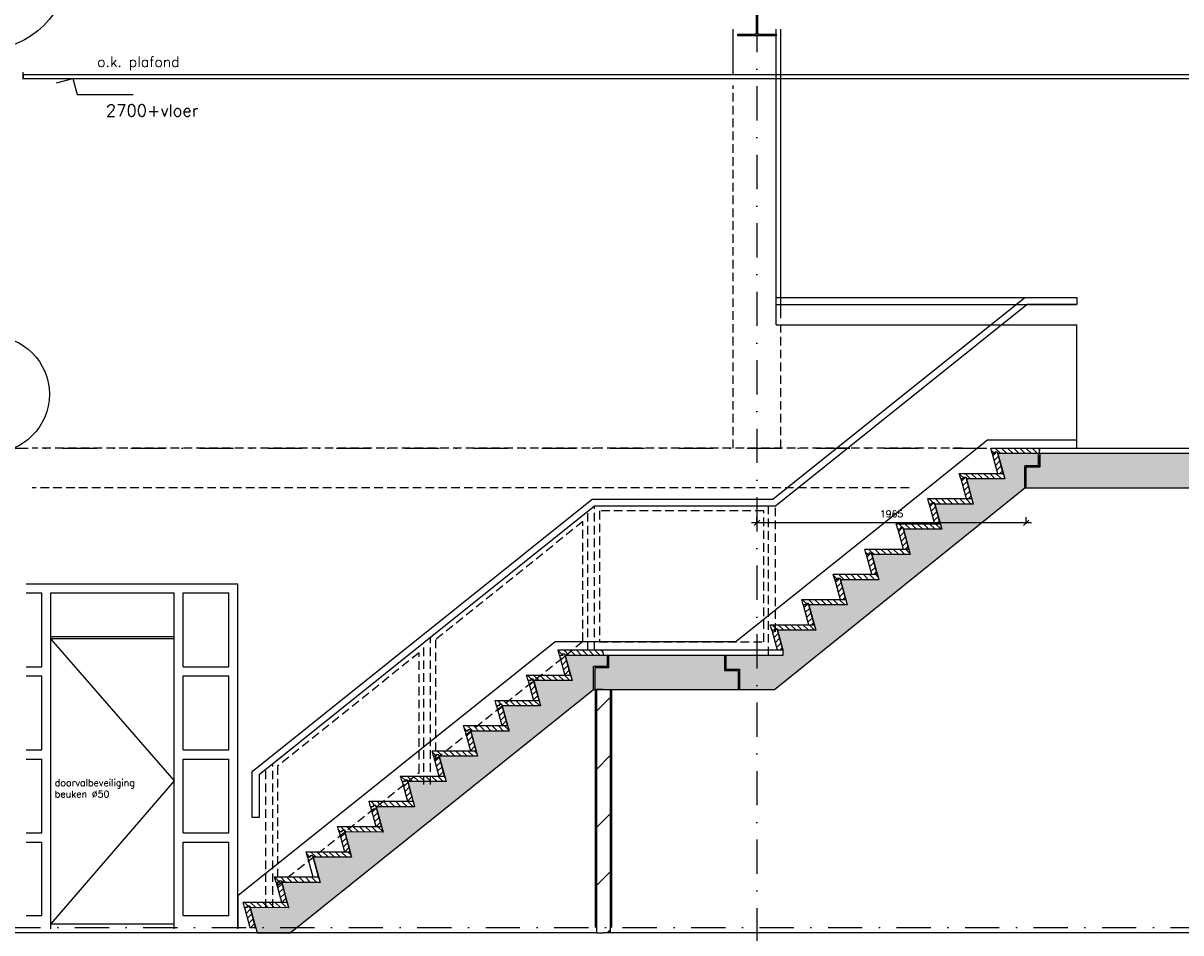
# Model space of a CAD drawing. Extents: x 0 to 317513, y 0 to 193913.
# Tile 77 of 105: x 209463 to 217918, y 157459 to 164103. Entities that reach past the tile are written whole.
import ezdxf

# ---------------------------------------------------------------- set-up
doc = ezdxf.new("R2010")
doc.units = 0
doc.header["$LTSCALE"] = 20
doc.header["$MEASUREMENT"] = 0
doc.header["$PDSIZE"] = -1
for name, pattern in [('DASHDOT', [25, 12.5, -6.25, 0, -6.25]), ('DD1', [2.66667, 1.66667, -0.5, 0, -0.5]), ('HIDDEN2', [4.6875, 3.125, -1.5625])]:
    doc.linetypes.add(name, pattern=pattern)
doc.layers.get('0').update_dxf_attribs({"linetype": 'CONTINUOUS'})
doc.layers.get('DEFPOINTS').update_dxf_attribs({"linetype": 'CONTINUOUS'})
for name, color, linetype in [('_DETAILNUMMERS', 4, 'CONTINUOUS'), ('A--01A1_ACEER', 1, 'CONTINUOUS'), ('A--A22--_F123-', 9, 'CONTINUOUS'), ('A--A23--_F--3-', 9, 'CONTINUOUS'), ('A--L21--_F-23-', 4, 'CONTINUOUS'), ('A--L22--', 3, 'CONTINUOUS'), ('A--L22--_F--3-', 7, 'CONTINUOUS'), ('A--L22D3_BINNENWAND', 3, 'CONTINUOUS'), ('A--L22D4_BINNENWAND', 4, 'CONTINUOUS'), ('A--L23--', 7, 'CONTINUOUS'), ('A--L23--_F--3-', 7, 'CONTINUOUS'), ('A--L24A1_TRAPPEN', 1, 'CONTINUOUS'), ('A--L24A2_TRAPPEN', 2, 'CONTINUOUS'), ('A--L24D1_TRAPPEN1', 1, 'HIDDEN2'), ('A--L28--', 7, 'CONTINUOUS'), ('A--L28--_F--3-', 1, 'CONTINUOUS'), ('A--L28D1_KONSTRUKTIES', 1, 'CONTINUOUS'), ('A--L28DC1_KONSTRUKTIES', 1, 'HIDDEN2'), ('A--L31--', 2, 'CONTINUOUS'), ('A--L31--_F123--A1-BINNENKOZ', 1, 'CONTINUOUS'), ('A--L35-D2-_PLAFONDS', 2, 'CONTINUOUS'), ('A--L35-D4-_PLAFONDS', 4, 'CONTINUOUS'), ('A--M$1A-_F123-', 1, 'CONTINUOUS'), ('A--M01A1_MAATVOERING', 1, 'CONTINUOUS'), ('A--M01B1_HOOGTE_MAATV', 1, 'CONTINUOUS'), ('A--T01A-25_TEKST', 2, 'CONTINUOUS'), ('A--T01B2_HOOGTE_MAATV', 2, 'CONTINUOUS'), ('A--T01B3_HOOGTE_MAATV', 3, 'CONTINUOUS'), ('STRAMIEN', 8, 'DD1'), ('X--LR---_CP', 7, 'CONTINUOUS')]:
    doc.layers.add(name, color=color, linetype=linetype)
doc.styles.add('ALFA-0_25', font='ROMANS')
doc.styles.add('HIEMSTRA', font='romans.shx')
doc.styles.add('HOOGTEXT', font='ROMANS.shx', dxfattribs={"height": 2.5})
doc.dimstyles.new('STANDARD$0', dxfattribs={"dimscale": 50, "dimtxt": 2.5, "dimasz": 2, "dimexe": 2, "dimexo": 0, "dimgap": 2, "dimtad": 1, "dimdec": 0, "dimzin": 0, "dimdsep": 46, "dimtxsty": 'ALFA-0_25', "dimblk1": 'OBLIQUE', "dimblk2": 'OBLIQUE', "dimsah": 1, "dimcen": -3, "dimdle": 2, "dimclrd": 1, "dimclre": 1, "dimclrt": 2, "dimadec": 0, "dimazin": 0, "dimtfac": 0.666667, "dimtofl": 0, "dimtmove": 2, "dimatfit": 3, "dimldrblk": 'OBLIQUE', "dimfxl": 0, "dimtvp": 0.833333, "dimtolj": 1, "dimtzin": 0, "dimarcsym": 0})
pattern_1 = [(135, (177449.82, 73040.975), (22.45064, 22.45064), [])]
pattern_2 = [(45, (177449.82, 73040.975), (22.45064, -22.45064), [])]

# ---------------------------------------------------------------- blocks, each defined once
blk = doc.blocks.new('*U819')
at = {"layer": 'A--L23--_F--3-', "color": 2, "linetype": 'Continuous'}
blk.add_lwpolyline([(0, 0), (0, -20), (-4409.2, -20), (-4409.2, 0)], dxfattribs=at)
blk = doc.blocks.new('*U783')
at = {"layer": 'A--L23--_F--3-', "color": 2, "linetype": 'Continuous'}
blk.add_lwpolyline([(0, 0), (0, 20), (18228.8, 20), (18228.8, 0)], dxfattribs=at)
blk = doc.blocks.new('_OBLIQUE')
at = {"color": 0, "linetype": 'ByBlock'}
blk.add_line((-0.5, -0.5), (0.5, 0.5), dxfattribs=at)
blk = doc.blocks.new('*D508')
at = {"layer": 'A--M$1A-_F123-', "color": 1, "lineweight": -2}
for p, q in [((214822.3, 160447.2), (214822.3, 160494.2)), ((216787.3, 160447.2), (216787.3, 160494.2)), ((216827.3, 160454.2), (214782.3, 160454.2))]:
    blk.add_line(p, q, dxfattribs=at)
at = {"layer": 'DEFPOINTS', "color": 0}
for p in [(214822.3, 160454.2), (214822.3, 160447.2), (216787.3, 160447.2)]:
    blk.add_point(p, dxfattribs=at)
at = {"layer": 'A--M$1A-_F123-', "color": 1, "lineweight": -2, "xscale": 40, "yscale": 40, "zscale": 40, "rotation": 180}
blk.add_blockref('_OBLIQUE', (214822.3, 160454.2), dxfattribs=at)
at = {"layer": 'A--M$1A-_F123-', "color": 1, "lineweight": -2, "xscale": 40, "yscale": 40, "zscale": 40}
blk.add_blockref('_OBLIQUE', (216787.3, 160454.2), dxfattribs=at)
at = {"layer": 'A--M$1A-_F123-', "color": 2, "insert": (215804.8, 160519.2), "char_height": 50, "attachment_point": 5, "style": 'ALFA-0_25'}
blk.add_mtext('\\A1;1965', dxfattribs=at)
blk = doc.blocks.new('*U745')
at = {"layer": 'A--A22--_F123-', "linetype": 'Continuous'}
h = blk.add_hatch(dxfattribs=at)
h.set_pattern_fill('ALFALINE', color=256, scale=300, style=0)
h.set_pattern_definition([(45, (-213699.4, -159235.3), (-212.13203, 212.13203), [])])
h.paths.add_polyline_path([(0, 0), (50, 0), (50, -1776), (0, -1776), (-50, -1776), (-50, 0)])
at = {"layer": 'A--L22--_F--3-', "color": 4, "linetype": 'Continuous'}
for points in [[(0, 0), (-50, 0), (-50, -1776), (0, -1776)], [(0, 0), (50, 0), (50, -1776), (0, -1776)]]:
    blk.add_lwpolyline(points, dxfattribs=at)
blk = doc.blocks.new('*U744')
at = {"layer": 'A--L23--_F--3-', "color": 2, "linetype": 'Continuous'}
blk.add_lwpolyline([(0, 0), (0, -20), (-6487.9, -20), (-6487.9, 0)], dxfattribs=at)
blk = doc.blocks.new('Q020497-')
at = {"layer": 'A--L28--_F--3-', "color": 4, "linetype": 'Continuous'}
blk.add_lwpolyline([(140, -135), (-140, -135), (-140, -122), (-16, -122, 0.414214), (-4, -110), (-4, 110, 0.414214), (-16, 122), (-140, 122), (-140, 135), (140, 135), (140, 122), (16, 122, 0.414214), (4, 110), (4, -110, 0.414214), (16, -122), (140, -122)], format="xyb", close=True, dxfattribs=at)
at = {"layer": 'X--LR---_CP'}
for p in [(-4, 0), (0, 0), (4, 0)]:
    blk.add_point(p, dxfattribs=at)
blk = doc.blocks.new('HOOGTEP')
at = {"layer": 'A--M01A1_MAATVOERING'}
for p, q in [((0, 0), (0.62, 2.33)), ((0.62, 2.33), (8.79, 2.33)), ((-2.41, 0.65), (0, 0))]:
    blk.add_line(p, q, dxfattribs=at)
at = {"layer": 'A--M01B1_HOOGTE_MAATV'}
blk.add_line((-1.38, 0), (0.91, 0), dxfattribs=at)
at = {"layer": 'A--T01B2_HOOGTE_MAATV', "style": 'HOOGTEXT', "flags": 4}
blk.add_attdef('TEKST', (1.84, -0.67), '', height=1.5, dxfattribs=at)
at = {"layer": 'A--T01B3_HOOGTE_MAATV', "style": 'HOOGTEXT', "flags": 4}
blk.add_attdef('HOOGTE', (1.67, 3.82), '', height=1.75, dxfattribs=at)

msp = doc.modelspace()

# ---------------------------------------------------------------- hatches: boundary and pattern name
at = {"layer": 'A--01A1_ACEER'}
h = msp.add_hatch(dxfattribs=at)
h.set_pattern_fill('ANSI31', color=256, scale=10, style=0)
h.set_pattern_definition(pattern_1)
edge = h.paths.add_edge_path()
edge.add_line((216559.5, 160959.3), (216540, 160959.3))
edge.add_line((216540, 160959.3), (216529.2, 160999.3))
edge.add_line((216529.2, 160999.3), (216882, 160999.3))
edge.add_line((216882, 160999.3), (216882, 160959.3))
edge.add_line((216882, 160959.3), (216581.4, 160959.3))
h = msp.add_hatch(dxfattribs=at)
h.set_pattern_fill('AR-CONC', color=256, style=0)
h.set_pattern_definition([(130, (102890.5, 99034.43), (-182.18467, -15.93909), [19.05, -209.55]), (185, (102890.5, 99034.43), (35.24283, 191.05664), [15.24, -167.64]), (79.549, (102875.32, 99033.1), (-146.9425, 175.11669), [16.19, -178.09]), (133.8158, (102890.5, 99085.23), (-271.07904, -42.04233), [28.575, -314.325]), (83.3644, (102867.9, 99081.72), (-237.40423, 247.42556), [24.285, -267.135]), (188.816, (102890.5, 99085.23), (-237.4046, 247.4251), [22.86, -251.46]), (159, (102865.1, 99072.53), (-151.61488, -102.26552), [19.05, -209.55]), (214, (102865.1, 99072.53), (-61.80203, 184.18797), [15.24, -167.64]), (108.5486, (102852.47, 99064), (-213.4165, 81.92286), [16.19, -178.09]), (142.5, (102890.5, 99034.43), (-3.088603, 84.55504), [0, -165.608, 0, -170.18, 0, -168.275]), (172.5, (102890.5, 99034.43), (-66.81966, 100.180575), [0, -97.028, 0, -161.798, 0, -64.135]), (212.5, (102947.14, 99034.43), (-135.590595, -5.728744), [0, -63.5, 0, -198.12, 0, -262.89]), (222.5, (102972.54, 99034.43), (-148.12918, 25.42649), [0, -82.55, 0, -131.572, 0, -186.69])])
edge = h.paths.add_edge_path()
edge.add_line((216877.3, 160959.3), (216581.4, 160959.3))
edge.add_line((216581.4, 160959.3), (216631.6, 160774.8))
edge.add_line((216631.6, 160774.8), (216351.4, 160775.1))
edge.add_line((216351.4, 160775.1), (216401.6, 160590.6))
edge.add_line((216401.6, 160590.6), (216121.4, 160590.9))
edge.add_line((216121.4, 160590.9), (216171.6, 160406.3))
edge.add_line((216171.6, 160406.3), (215891.4, 160406.7))
edge.add_line((215891.4, 160406.7), (215941.6, 160222.1))
edge.add_line((215941.6, 160222.1), (215661.4, 160222.5))
edge.add_line((215661.4, 160222.5), (215711.6, 160037.9))
edge.add_line((215711.6, 160037.9), (215431.4, 160038.3))
edge.add_line((215431.4, 160038.3), (215481.6, 159853.7))
edge.add_line((215481.6, 159853.7), (215201.4, 159854.1))
edge.add_line((215201.4, 159854.1), (215251.6, 159669.5))
edge.add_line((215251.6, 159669.5), (214971.4, 159669.8))
edge.add_line((214971.4, 159669.8), (215010.6, 159525.6))
edge.add_line((215010.6, 159525.6), (215010.6, 159485.3))
edge.add_line((215010.6, 159485.3), (213701.6, 159485.3))
edge.add_line((213701.6, 159485.3), (213421.7, 159485.3))
edge.add_line((213421.7, 159485.3), (213471.6, 159301.1))
edge.add_line((213471.6, 159301.1), (213191.6, 159301.4))
edge.add_line((213191.6, 159301.4), (213241.6, 159116.9))
edge.add_line((213241.6, 159116.9), (212961.4, 159117.2))
edge.add_line((212961.4, 159117.2), (213011.6, 158932.7))
edge.add_line((213011.6, 158932.7), (212731.4, 158933))
edge.add_line((212731.4, 158933), (212781.6, 158748.5))
edge.add_line((212781.6, 158748.5), (212501.4, 158748.8))
edge.add_line((212501.4, 158748.8), (212551.6, 158564.2))
edge.add_line((212551.6, 158564.2), (212271.4, 158564.6))
edge.add_line((212271.4, 158564.6), (212321.6, 158380))
edge.add_line((212321.6, 158380), (212041.4, 158380.4))
edge.add_line((212041.4, 158380.4), (212091.6, 158195.8))
edge.add_line((212091.6, 158195.8), (211811.4, 158196.2))
edge.add_line((211811.4, 158196.2), (211861.6, 158011.6))
edge.add_line((211861.6, 158011.6), (211581.4, 158012))
edge.add_line((211581.4, 158012), (211631.6, 157827.4))
edge.add_line((211631.6, 157827.4), (211351.4, 157827.7))
edge.add_line((211351.4, 157827.7), (211401.6, 157643.2))
edge.add_line((211401.6, 157643.2), (211121.4, 157643.5))
edge.add_line((211121.4, 157643.5), (211171.5, 157459.3))
edge.add_line((211171.5, 157459.3), (211412, 157459.3))
edge.add_line((211412, 157459.3), (213629.4, 159235.3))
edge.add_line((213629.4, 159235.3), (214949.4, 159235.3))
edge.add_line((214949.4, 159235.3), (216777.3, 160709.3))
edge.add_line((216777.3, 160709.3), (216887.3, 160709.3))
h = msp.add_hatch(dxfattribs=at)
h.set_pattern_fill('ANSI31', color=256, scale=10, angle=90, style=0)
h.set_pattern_definition(pattern_2)
h.paths.add_polyline_path([(216620.6, 160815.1), (216578.9, 160969.3), (216559.5, 160969.3), (216559.5, 160959.3), (216540, 160959.3), (216579.2, 160815.1)])
h = msp.add_hatch(dxfattribs=at)
h.set_pattern_fill('ANSI31', color=256, scale=10, style=0)
h.set_pattern_definition(pattern_1)
edge = h.paths.add_edge_path()
edge.add_line((216329.5, 160775.1), (216310, 160775.1))
edge.add_line((216310, 160775.1), (216299.2, 160815.1))
edge.add_line((216299.2, 160815.1), (216620.6, 160815.1))
edge.add_line((216620.6, 160815.1), (216631.6, 160774.8))
edge.add_line((216631.6, 160774.8), (216351.4, 160775.1))
h = msp.add_hatch(dxfattribs=at)
h.set_pattern_fill('ANSI31', color=256, scale=10, angle=90, style=0)
h.set_pattern_definition(pattern_2)
h.paths.add_polyline_path([(216390.6, 160630.9), (216348.9, 160785.1), (216329.5, 160785.1), (216329.5, 160775.1), (216310, 160775.1), (216349.2, 160630.9)])
h = msp.add_hatch(dxfattribs=at)
h.set_pattern_fill('ANSI31', color=256, scale=10, style=0)
h.set_pattern_definition(pattern_1)
edge = h.paths.add_edge_path()
edge.add_line((216099.5, 160590.9), (216080, 160590.9))
edge.add_line((216080, 160590.9), (216069.2, 160630.9))
edge.add_line((216069.2, 160630.9), (216390.6, 160630.9))
edge.add_line((216390.6, 160630.9), (216401.6, 160590.6))
edge.add_line((216401.6, 160590.6), (216121.4, 160590.9))
h = msp.add_hatch(dxfattribs=at)
h.set_pattern_fill('ANSI31', color=256, scale=10, angle=90, style=0)
h.set_pattern_definition(pattern_2)
h.paths.add_polyline_path([(216160.6, 160446.7), (216118.9, 160600.9), (216099.5, 160600.9), (216099.5, 160590.9), (216080, 160590.9), (216119.2, 160446.7)])
h = msp.add_hatch(dxfattribs=at)
h.set_pattern_fill('ANSI31', color=256, scale=10, style=0)
h.set_pattern_definition(pattern_1)
edge = h.paths.add_edge_path()
edge.add_line((215869.5, 160406.7), (215850, 160406.7))
edge.add_line((215850, 160406.7), (215839.2, 160446.7))
edge.add_line((215839.2, 160446.7), (216160.6, 160446.7))
edge.add_line((216160.6, 160446.7), (216171.6, 160406.3))
edge.add_line((216171.6, 160406.3), (215891.4, 160406.7))
h = msp.add_hatch(dxfattribs=at)
h.set_pattern_fill('ANSI31', color=256, scale=10, angle=90, style=0)
h.set_pattern_definition(pattern_2)
h.paths.add_polyline_path([(215930.6, 160262.5), (215888.9, 160416.7), (215869.5, 160416.7), (215869.5, 160406.7), (215850, 160406.7), (215889.2, 160262.5)])
h = msp.add_hatch(dxfattribs=at)
h.set_pattern_fill('ANSI31', color=256, scale=10, style=0)
h.set_pattern_definition(pattern_1)
edge = h.paths.add_edge_path()
edge.add_line((215639.5, 160222.5), (215620, 160222.5))
edge.add_line((215620, 160222.5), (215609.2, 160262.5))
edge.add_line((215609.2, 160262.5), (215930.6, 160262.5))
edge.add_line((215930.6, 160262.5), (215941.6, 160222.1))
edge.add_line((215941.6, 160222.1), (215661.4, 160222.5))
h = msp.add_hatch(dxfattribs=at)
h.set_pattern_fill('ANSI31', color=256, scale=10, angle=90, style=0)
h.set_pattern_definition(pattern_2)
h.paths.add_polyline_path([(215700.6, 160078.3), (215658.9, 160232.5), (215639.5, 160232.5), (215639.5, 160222.5), (215620, 160222.5), (215659.2, 160078.3)])
h = msp.add_hatch(dxfattribs=at)
h.set_pattern_fill('ANSI31', color=256, scale=10, style=0)
h.set_pattern_definition(pattern_1)
edge = h.paths.add_edge_path()
edge.add_line((215409.5, 160038.3), (215390, 160038.3))
edge.add_line((215390, 160038.3), (215379.2, 160078.3))
edge.add_line((215379.2, 160078.3), (215700.6, 160078.3))
edge.add_line((215700.6, 160078.3), (215711.6, 160037.9))
edge.add_line((215711.6, 160037.9), (215431.4, 160038.3))
h = msp.add_hatch(dxfattribs=at)
h.set_pattern_fill('ANSI31', color=256, scale=10, angle=90, style=0)
h.set_pattern_definition(pattern_2)
h.paths.add_polyline_path([(215470.6, 159894.1), (215428.9, 160048.3), (215409.5, 160048.3), (215409.5, 160038.3), (215390, 160038.3), (215429.2, 159894.1)])
h = msp.add_hatch(dxfattribs=at)
h.set_pattern_fill('ANSI31', color=256, scale=10, style=0)
h.set_pattern_definition(pattern_1)
edge = h.paths.add_edge_path()
edge.add_line((215179.5, 159854.1), (215160, 159854.1))
edge.add_line((215160, 159854.1), (215149.2, 159894.1))
edge.add_line((215149.2, 159894.1), (215470.6, 159894.1))
edge.add_line((215470.6, 159894.1), (215481.6, 159853.7))
edge.add_line((215481.6, 159853.7), (215201.4, 159854.1))
h = msp.add_hatch(dxfattribs=at)
h.set_pattern_fill('ANSI31', color=256, scale=10, angle=90, style=0)
h.set_pattern_definition(pattern_2)
h.paths.add_polyline_path([(215240.6, 159709.8), (215198.9, 159864.1), (215179.5, 159864.1), (215179.5, 159854.1), (215160, 159854.1), (215199.2, 159709.8)])
h = msp.add_hatch(dxfattribs=at)
h.set_pattern_fill('ANSI31', color=256, scale=10, style=0)
h.set_pattern_definition(pattern_1)
edge = h.paths.add_edge_path()
edge.add_line((214949.5, 159669.8), (214930, 159669.8))
edge.add_line((214930, 159669.8), (214919.2, 159709.8))
edge.add_line((214919.2, 159709.8), (215240.6, 159709.8))
edge.add_line((215240.6, 159709.8), (215251.6, 159669.5))
edge.add_line((215251.6, 159669.5), (214971.4, 159669.8))
h = msp.add_hatch(dxfattribs=at)
h.set_pattern_fill('ANSI31', color=256, scale=10, angle=90, style=0)
h.set_pattern_definition(pattern_2)
h.paths.add_polyline_path([(215010.6, 159525.6), (214968.9, 159679.8), (214949.5, 159679.8), (214949.5, 159669.8), (214930, 159669.8), (214969.2, 159525.6)])
h = msp.add_hatch(dxfattribs=at)
h.set_pattern_fill('ANSI31', color=256, scale=10, style=0)
h.set_pattern_definition(pattern_1)
edge = h.paths.add_edge_path()
edge.add_line((213399.5, 159485.3), (213380, 159485.3))
edge.add_line((213380, 159485.3), (213369.2, 159525.6))
edge.add_line((213369.2, 159525.6), (213690.6, 159525.6))
edge.add_line((213690.6, 159525.6), (213701.6, 159485.3))
edge.add_line((213701.6, 159485.3), (213421.7, 159485.3))
h = msp.add_hatch(dxfattribs=at)
h.set_pattern_fill('ANSI31', color=256, scale=10, angle=90, style=0)
h.set_pattern_definition(pattern_2)
h.paths.add_polyline_path([(213460.6, 159341.4), (213418.9, 159495.6), (213399.5, 159495.6), (213399.5, 159485.3), (213380, 159485.3), (213419.2, 159341.4)])
h = msp.add_hatch(dxfattribs=at)
h.set_pattern_fill('ANSI31', color=256, scale=10, style=0)
h.set_pattern_definition(pattern_1)
edge = h.paths.add_edge_path()
edge.add_line((213169.5, 159301.4), (213150, 159301.4))
edge.add_line((213150, 159301.4), (213139.2, 159341.4))
edge.add_line((213139.2, 159341.4), (213460.6, 159341.4))
edge.add_line((213460.6, 159341.4), (213471.6, 159301.1))
edge.add_line((213471.6, 159301.1), (213191.4, 159301.4))
h = msp.add_hatch(dxfattribs=at)
h.set_pattern_fill('ANSI31', color=256, scale=10, angle=90, style=0)
h.set_pattern_definition(pattern_2)
h.paths.add_polyline_path([(213230.6, 159157.2), (213188.9, 159311.4), (213169.5, 159311.4), (213169.5, 159301.4), (213150, 159301.4), (213189.2, 159157.2)])
h = msp.add_hatch(dxfattribs=at)
h.set_pattern_fill('ANSI31', color=256, scale=10, style=0)
h.set_pattern_definition(pattern_1)
edge = h.paths.add_edge_path()
edge.add_line((212939.5, 159117.2), (212920, 159117.2))
edge.add_line((212920, 159117.2), (212909.2, 159157.2))
edge.add_line((212909.2, 159157.2), (213230.6, 159157.2))
edge.add_line((213230.6, 159157.2), (213241.6, 159116.9))
edge.add_line((213241.6, 159116.9), (212961.4, 159117.2))
h = msp.add_hatch(dxfattribs=at)
h.set_pattern_fill('ANSI31', color=256, scale=10, angle=90, style=0)
h.set_pattern_definition(pattern_2)
h.paths.add_polyline_path([(213000.6, 158973), (212958.9, 159127.2), (212939.5, 159127.2), (212939.5, 159117.2), (212920, 159117.2), (212959.2, 158973)])
h = msp.add_hatch(dxfattribs=at)
h.set_pattern_fill('ANSI31', color=256, scale=10, style=0)
h.set_pattern_definition(pattern_1)
edge = h.paths.add_edge_path()
edge.add_line((212709.5, 158933), (212690, 158933))
edge.add_line((212690, 158933), (212679.2, 158973))
edge.add_line((212679.2, 158973), (213000.6, 158973))
edge.add_line((213000.6, 158973), (213011.6, 158932.7))
edge.add_line((213011.6, 158932.7), (212731.4, 158933))
h = msp.add_hatch(dxfattribs=at)
h.set_pattern_fill('ANSI31', color=256, scale=10, angle=90, style=0)
h.set_pattern_definition(pattern_2)
h.paths.add_polyline_path([(212770.6, 158788.8), (212728.9, 158943), (212709.5, 158943), (212709.5, 158933), (212690, 158933), (212729.2, 158788.8)])
h = msp.add_hatch(dxfattribs=at)
h.set_pattern_fill('ANSI31', color=256, scale=10, style=0)
h.set_pattern_definition(pattern_1)
edge = h.paths.add_edge_path()
edge.add_line((212479.5, 158748.8), (212460, 158748.8))
edge.add_line((212460, 158748.8), (212449.2, 158788.8))
edge.add_line((212449.2, 158788.8), (212770.6, 158788.8))
edge.add_line((212770.6, 158788.8), (212781.6, 158748.5))
edge.add_line((212781.6, 158748.5), (212501.4, 158748.8))
h = msp.add_hatch(dxfattribs=at)
h.set_pattern_fill('ANSI31', color=256, scale=10, angle=90, style=0)
h.set_pattern_definition(pattern_2)
h.paths.add_polyline_path([(212540.6, 158604.6), (212498.9, 158758.8), (212479.5, 158758.8), (212479.5, 158748.8), (212460, 158748.8), (212499.2, 158604.6)])
h = msp.add_hatch(dxfattribs=at)
h.set_pattern_fill('ANSI31', color=256, scale=10, style=0)
h.set_pattern_definition(pattern_1)
edge = h.paths.add_edge_path()
edge.add_line((212249.5, 158564.6), (212230, 158564.6))
edge.add_line((212230, 158564.6), (212219.2, 158604.6))
edge.add_line((212219.2, 158604.6), (212540.6, 158604.6))
edge.add_line((212540.6, 158604.6), (212551.6, 158564.2))
edge.add_line((212551.6, 158564.2), (212271.4, 158564.6))
h = msp.add_hatch(dxfattribs=at)
h.set_pattern_fill('ANSI31', color=256, scale=10, angle=90, style=0)
h.set_pattern_definition(pattern_2)
h.paths.add_polyline_path([(212310.6, 158420.4), (212268.9, 158574.6), (212249.5, 158574.6), (212249.5, 158564.6), (212230, 158564.6), (212269.2, 158420.4)])
h = msp.add_hatch(dxfattribs=at)
h.set_pattern_fill('ANSI31', color=256, scale=10, style=0)
h.set_pattern_definition(pattern_1)
edge = h.paths.add_edge_path()
edge.add_line((212019.5, 158380.4), (212000, 158380.4))
edge.add_line((212000, 158380.4), (211989.2, 158420.4))
edge.add_line((211989.2, 158420.4), (212310.6, 158420.4))
edge.add_line((212310.6, 158420.4), (212321.6, 158380))
edge.add_line((212321.6, 158380), (212041.4, 158380.4))
h = msp.add_hatch(dxfattribs=at)
h.set_pattern_fill('ANSI31', color=256, scale=10, angle=90, style=0)
h.set_pattern_definition(pattern_2)
h.paths.add_polyline_path([(212080.6, 158236.2), (212038.9, 158390.4), (212019.5, 158390.4), (212019.5, 158380.4), (212000, 158380.4), (212039.2, 158236.2)])
h = msp.add_hatch(dxfattribs=at)
h.set_pattern_fill('ANSI31', color=256, scale=10, style=0)
h.set_pattern_definition(pattern_1)
edge = h.paths.add_edge_path()
edge.add_line((211789.5, 158196.2), (211770, 158196.2))
edge.add_line((211770, 158196.2), (211759.2, 158236.2))
edge.add_line((211759.2, 158236.2), (212080.6, 158236.2))
edge.add_line((212080.6, 158236.2), (212091.6, 158195.8))
edge.add_line((212091.6, 158195.8), (211811.4, 158196.2))
h = msp.add_hatch(dxfattribs=at)
h.set_pattern_fill('ANSI31', color=256, scale=10, angle=90, style=0)
h.set_pattern_definition(pattern_2)
h.paths.add_polyline_path([(211850.6, 158052), (211808.9, 158206.2), (211789.5, 158206.2), (211789.5, 158196.2), (211770, 158196.2), (211809.2, 158052)])
h = msp.add_hatch(dxfattribs=at)
h.set_pattern_fill('ANSI31', color=256, scale=10, style=0)
h.set_pattern_definition(pattern_1)
edge = h.paths.add_edge_path()
edge.add_line((211559.5, 158012), (211540, 158012))
edge.add_line((211540, 158012), (211529.2, 158052))
edge.add_line((211529.2, 158052), (211850.6, 158052))
edge.add_line((211850.6, 158052), (211861.6, 158011.6))
edge.add_line((211861.6, 158011.6), (211581.4, 158012))
h = msp.add_hatch(dxfattribs=at)
h.set_pattern_fill('ANSI31', color=256, scale=10, style=0)
h.set_pattern_definition(pattern_1)
edge = h.paths.add_edge_path()
edge.add_line((211329.5, 157827.7), (211310, 157827.7))
edge.add_line((211310, 157827.7), (211299.2, 157867.7))
edge.add_line((211299.2, 157867.7), (211620.6, 157867.7))
edge.add_line((211620.6, 157867.7), (211631.6, 157827.4))
edge.add_line((211631.6, 157827.4), (211351.4, 157827.7))
h = msp.add_hatch(dxfattribs=at)
h.set_pattern_fill('ANSI31', color=256, scale=10, angle=90, style=0)
h.set_pattern_definition(pattern_2)
h.paths.add_polyline_path([(211390.6, 157683.5), (211348.9, 157837.7), (211329.5, 157837.7), (211329.5, 157827.7), (211310, 157827.7), (211349.2, 157683.5)])
h = msp.add_hatch(dxfattribs=at)
h.set_pattern_fill('ANSI31', color=256, scale=10, style=0)
h.set_pattern_definition(pattern_1)
edge = h.paths.add_edge_path()
edge.add_line((211099.5, 157643.5), (211080, 157643.5))
edge.add_line((211080, 157643.5), (211069.2, 157683.5))
edge.add_line((211069.2, 157683.5), (211390.6, 157683.5))
edge.add_line((211390.6, 157683.5), (211401.6, 157643.2))
edge.add_line((211401.6, 157643.2), (211121.4, 157643.5))
h = msp.add_hatch(dxfattribs=at)
h.set_pattern_fill('ANSI31', color=256, scale=10, angle=90, style=0)
h.set_pattern_definition(pattern_2)
h.paths.add_polyline_path([(211160.6, 157499.3), (211118.9, 157653.5), (211099.5, 157653.5), (211099.5, 157643.5), (211080, 157643.5), (211119.2, 157499.3)])
at = {"layer": 'A--A23--_F--3-'}
h = msp.add_hatch(dxfattribs=at)
h.set_pattern_fill('ALFABET', color=256, scale=20, angle=1, style=0, pattern_type=2)
h.set_pattern_definition([(134, (397244.69, 58203.42), (86.320776, 83.359004), []), (129, (397244.69, 58203.42), (-143.64922, -10.04493), [15, -165]), (184, (397244.69, 58203.42), (30.37155, 149.93121), [12, -132]), (78.5486, (397232.72, 58202.59), (-113.27778, 139.88618), [12.74804, -140.22842]), (132.8158, (397245.38, 58243.42), (-213.99344, -29.37358), [22.5, -247.5]), (82.3644, (397227.55, 58240.97), (-183.50393, 198.05632), [19.12206, -210.3426]), (187.8158, (397245.38, 58243.42), (-183.50378, 198.05647), [18, -198]), (158, (397225.21, 58233.77), (-120.76856, -78.42802), [15, -165]), (213, (397225.21, 58233.77), (-46.12453, 145.85721), [12, -132]), (107.5486, (397215.15, 58227.23), (-166.893145, 67.42906), [12.74804, -140.22842]), (141.5, (397244.686, 58203.424), (-1.269641, 66.611074), [0, -130.4, 0, -134, 0, -132.5]), (171.5, (397244.686, 58203.424), (-51.229207, 79.788568), [0, -76.4, 0, -127.4, 0, -50.5]), (211.5, (397289.28, 58202.645), (-106.826954, -2.64699), [0, -50, 0, -156, 0, -207]), (221.5, (397309.28, 58202.3), (-116.270055, 22.053548), [0, -65, 0, -103.6, 0, -147]), (221.5, (397309.28, 58202.3), (-116.270055, 22.053548), [0, -65, 0, -103.6, 0, -147])])
h.paths.add_polyline_path([(219125.6, 160959.3), (219125.6, 160709.3), (216887.3, 160709.3), (216787.3, 160709.3), (216787.3, 160859.4), (216887.3, 160859.4), (216887.3, 160959.3)])
h.paths.add_polyline_path([(219125.6, 160709.3), (219125.6, 160959.3), (220222.3, 160959.3), (220222.3, 160709.3)])

# ---------------------------------------------------------------- linework, layer by layer
at = {"layer": '_DETAILNUMMERS'}
for centre, radius in [((209184, 164516.8), 608.7), ((209227.5, 161392.7), 427.3)]:
    msp.add_circle(centre, radius, dxfattribs=at)
at = {"layer": 'A--01A1_ACEER'}
for p, q in [((214647.3, 163724.3), (214647.3, 164059.3)), ((213639.4, 159235.3), (213639.4, 157499.3)), ((213759.4, 159235.3), (213759.4, 157499.3)), ((211136.5, 158300.5), (211136.5, 158637.4)), ((211186.5, 158300.5), (211136.5, 158300.5))]:
    msp.add_line(p, q, dxfattribs=at)
at = {"layer": 'A--L21--_F-23-', "linetype": 'Continuous'}
for points in [[(235193.3, 160959.3), (235193.3, 160959.3), (216887.3, 160959.3), (216887.3, 160859.4)], [(216887.3, 160709.3), (235193.3, 160709.3), (235193.3, 160879.3)]]:
    msp.add_lwpolyline(points, dxfattribs=at)
at = {"layer": 'A--L22D3_BINNENWAND'}
for p, q in [((214962.3, 161899.3), (214962.3, 164059.3)), ((214962.3, 161899.3), (217158, 161899.3)), ((217158, 160999.3), (217158, 161899.3))]:
    msp.add_line(p, q, dxfattribs=at)
at = {"layer": 'A--L22D4_BINNENWAND'}
for p, q in [((216877.3, 160869.4), (216877.3, 160959.3)), ((216887.3, 160859.4), (216887.3, 160949.4)), ((216777.3, 160709.3), (216777.3, 160869.4)), ((216877.3, 160869.4), (216777.3, 160869.4)), ((216787.3, 160709.3), (216787.3, 160859.4)), ((216887.3, 160859.4), (216787.3, 160859.4)), ((213729.4, 159405.4), (213729.4, 159485.3)), ((213739.4, 159395.4), (213739.4, 159485.4)), ((213629.4, 159235.3), (213629.4, 159405.4)), ((213729.4, 159405.4), (213629.4, 159405.4)), ((213639.4, 159235.3), (213639.4, 159395.4)), ((213739.4, 159395.4), (213639.4, 159395.4))]:
    msp.add_line(p, q, dxfattribs=at)
for points in [[(216877.3, 160959.3), (216877.3, 160959.3), (216581.4, 160959.3), (216631.6, 160774.8), (216351.4, 160775.1), (216401.6, 160590.6), (216121.4, 160590.9), (216171.6, 160406.3), (215891.4, 160406.7), (215941.6, 160222.1), (215661.4, 160222.5), (215711.6, 160037.9), (215431.4, 160038.3), (215481.6, 159853.7), (215201.4, 159854.1), (215251.6, 159669.5), (214971.4, 159669.8), (215010.6, 159525.6), (215010.6, 159485.3), (213701.6, 159485.3), (213421.7, 159485.3), (213471.6, 159301.1), (213191.6, 159301.4), (213241.6, 159116.9), (212961.4, 159117.2), (213011.6, 158932.7), (212731.4, 158933), (212781.6, 158748.5), (212501.4, 158748.8), (212551.6, 158564.2), (212271.4, 158564.6), (212321.6, 158380), (212041.4, 158380.4), (212091.6, 158195.8), (211811.4, 158196.2), (211861.6, 158011.6), (211581.4, 158012), (211631.6, 157827.4), (211351.4, 157827.7), (211401.6, 157643.2), (211121.4, 157643.5), (211171.5, 157459.3), (211412, 157459.3), (213629.4, 159235.3), (214949.4, 159235.3), (216777.3, 160709.3), (216887.3, 160709.3)], [(214584.4, 159485.3), (214584.4, 159375.3), (214684.4, 159375.3), (214684.4, 159235.3)], [(214594.4, 159485.3), (214594.4, 159385.3), (214694.4, 159385.3), (214694.4, 159235.3)]]:
    msp.add_lwpolyline(points, dxfattribs=at)
at = {"layer": 'A--L24A1_TRAPPEN'}
for p, q in [((214962.3, 162099.3), (217158, 162099.3)), ((214962.3, 162049.3), (217158, 162049.3)), ((216508.1, 161059.3), (215910.6, 160580.7)), ((216508.1, 161059.3), (217158, 161059.3)), ((215910.6, 160580.7), (214668.1, 159585.6)), ((213348.1, 159585.6), (211031.7, 157730.4)), ((214668.1, 159585.6), (213348.1, 159585.6)), ((211031.7, 157730.4), (211031.7, 157499.3))]:
    msp.add_line(p, q, dxfattribs=at)
for points in [[(211136.5, 158637.4), (213618.9, 160625.6), (214938.9, 160625.6), (216778.9, 162099.3), (217158, 162099.3), (217158, 162049.3), (216796.5, 162049.3), (214956.5, 160575.6), (213636.5, 160575.6), (212389, 159576.5)], [(212389, 159576.5), (211186.5, 158613.4), (211186.5, 158300.5)]]:
    msp.add_lwpolyline(points, dxfattribs=at)
at = {"layer": 'A--L24A2_TRAPPEN'}
for p, q in [((216529.2, 160999.3), (216882, 160999.3)), ((216882, 160999.3), (218142.5, 160999.3)), ((216160.6, 160630.9), (216390.6, 160630.9)), ((216160.6, 160630.9), (216390.6, 160630.9)), ((215930.6, 160446.7), (216160.6, 160446.7)), ((215930.6, 160446.7), (216160.6, 160446.7)), ((215700.6, 160262.5), (215930.6, 160262.5)), ((215700.6, 160262.5), (215930.6, 160262.5)), ((215470.6, 160078.3), (215700.6, 160078.3)), ((215470.6, 160078.3), (215700.6, 160078.3)), ((215240.6, 159894.1), (215470.6, 159894.1)), ((215240.6, 159894.1), (215470.6, 159894.1)), ((213690.6, 159525.6), (215010.6, 159525.6))]:
    msp.add_line(p, q, dxfattribs=at)
for points in [[(216559.5, 160959.3), (216540, 160959.3), (216529.2, 160999.3), (216882, 160999.3), (216882, 160959.3), (216581.4, 160959.3)], [(216559.5, 160959.3), (216540, 160959.3), (216529.2, 160999.3), (216882, 160999.3), (216882, 160959.3), (216581.4, 160959.3)], [(216329.5, 160775.1), (216310, 160775.1), (216299.2, 160815.1), (216620.6, 160815.1), (216631.6, 160774.8), (216351.4, 160775.1)], [(216329.5, 160775.1), (216310, 160775.1), (216299.2, 160815.1), (216620.6, 160815.1), (216631.6, 160774.8), (216351.4, 160775.1)], [(216099.5, 160590.9), (216080, 160590.9), (216069.2, 160630.9), (216390.6, 160630.9), (216401.6, 160590.6), (216121.4, 160590.9)], [(216099.5, 160590.9), (216080, 160590.9), (216069.2, 160630.9), (216390.6, 160630.9), (216401.6, 160590.6), (216121.4, 160590.9)], [(215869.5, 160406.7), (215850, 160406.7), (215839.2, 160446.7), (216160.6, 160446.7), (216171.6, 160406.3), (215891.4, 160406.7)], [(215869.5, 160406.7), (215850, 160406.7), (215839.2, 160446.7), (216160.6, 160446.7), (216171.6, 160406.3), (215891.4, 160406.7)], [(215639.5, 160222.5), (215620, 160222.5), (215609.2, 160262.5), (215930.6, 160262.5), (215941.6, 160222.1), (215661.4, 160222.5)], [(215639.5, 160222.5), (215620, 160222.5), (215609.2, 160262.5), (215930.6, 160262.5), (215941.6, 160222.1), (215661.4, 160222.5)], [(215409.5, 160038.3), (215390, 160038.3), (215379.2, 160078.3), (215700.6, 160078.3), (215711.6, 160037.9), (215431.4, 160038.3)], [(215409.5, 160038.3), (215390, 160038.3), (215379.2, 160078.3), (215700.6, 160078.3), (215711.6, 160037.9), (215431.4, 160038.3)], [(215179.5, 159854.1), (215160, 159854.1), (215149.2, 159894.1), (215470.6, 159894.1), (215481.6, 159853.7), (215201.4, 159854.1)], [(215179.5, 159854.1), (215160, 159854.1), (215149.2, 159894.1), (215470.6, 159894.1), (215481.6, 159853.7), (215201.4, 159854.1)], [(214949.5, 159669.8), (214930, 159669.8), (214919.2, 159709.8), (215240.6, 159709.8), (215251.6, 159669.5), (214971.4, 159669.8)], [(214949.5, 159669.8), (214930, 159669.8), (214919.2, 159709.8), (215240.6, 159709.8), (215251.6, 159669.5), (214971.4, 159669.8)], [(213399.5, 159485.3), (213380, 159485.3), (213369.2, 159525.6), (213690.6, 159525.6), (213701.6, 159485.3), (213421.7, 159485.3)], [(213399.5, 159485.3), (213380, 159485.3), (213369.2, 159525.6), (213690.6, 159525.6), (213701.6, 159485.3), (213421.7, 159485.3)], [(213169.5, 159301.4), (213150, 159301.4), (213139.2, 159341.4), (213460.6, 159341.4), (213471.6, 159301.1), (213191.4, 159301.4)], [(213169.5, 159301.4), (213150, 159301.4), (213139.2, 159341.4), (213460.6, 159341.4), (213471.6, 159301.1), (213191.4, 159301.4)], [(212939.5, 159117.2), (212920, 159117.2), (212909.2, 159157.2), (213230.6, 159157.2), (213241.6, 159116.9), (212961.4, 159117.2)], [(212939.5, 159117.2), (212920, 159117.2), (212909.2, 159157.2), (213230.6, 159157.2), (213241.6, 159116.9), (212961.4, 159117.2)], [(212709.5, 158933), (212690, 158933), (212679.2, 158973), (213000.6, 158973), (213011.6, 158932.7), (212731.4, 158933)], [(212709.5, 158933), (212690, 158933), (212679.2, 158973), (213000.6, 158973), (213011.6, 158932.7), (212731.4, 158933)], [(212479.5, 158748.8), (212460, 158748.8), (212449.2, 158788.8), (212770.6, 158788.8), (212781.6, 158748.5), (212501.4, 158748.8)], [(212479.5, 158748.8), (212460, 158748.8), (212449.2, 158788.8), (212770.6, 158788.8), (212781.6, 158748.5), (212501.4, 158748.8)], [(212249.5, 158564.6), (212230, 158564.6), (212219.2, 158604.6), (212540.6, 158604.6), (212551.6, 158564.2), (212271.4, 158564.6)], [(212249.5, 158564.6), (212230, 158564.6), (212219.2, 158604.6), (212540.6, 158604.6), (212551.6, 158564.2), (212271.4, 158564.6)], [(212019.5, 158380.4), (212000, 158380.4), (211989.2, 158420.4), (212310.6, 158420.4), (212321.6, 158380), (212041.4, 158380.4)], [(212019.5, 158380.4), (212000, 158380.4), (211989.2, 158420.4), (212310.6, 158420.4), (212321.6, 158380), (212041.4, 158380.4)], [(211789.5, 158196.2), (211770, 158196.2), (211759.2, 158236.2), (212080.6, 158236.2), (212091.6, 158195.8), (211811.4, 158196.2)], [(211789.5, 158196.2), (211770, 158196.2), (211759.2, 158236.2), (212080.6, 158236.2), (212091.6, 158195.8), (211811.4, 158196.2)], [(211559.5, 158012), (211540, 158012), (211529.2, 158052), (211850.6, 158052), (211861.6, 158011.6), (211581.4, 158012)], [(211559.5, 158012), (211540, 158012), (211529.2, 158052), (211850.6, 158052), (211861.6, 158011.6), (211581.4, 158012)], [(211329.5, 157827.7), (211310, 157827.7), (211299.2, 157867.7), (211620.6, 157867.7), (211631.6, 157827.4), (211351.4, 157827.7)], [(211329.5, 157827.7), (211310, 157827.7), (211299.2, 157867.7), (211620.6, 157867.7), (211631.6, 157827.4), (211351.4, 157827.7)], [(211099.5, 157643.5), (211080, 157643.5), (211069.2, 157683.5), (211390.6, 157683.5), (211401.6, 157643.2), (211121.4, 157643.5)], [(211099.5, 157643.5), (211080, 157643.5), (211069.2, 157683.5), (211390.6, 157683.5), (211401.6, 157643.2), (211121.4, 157643.5)]]:
    msp.add_lwpolyline(points, dxfattribs=at)
for points in [[(216620.6, 160815.1), (216578.9, 160969.3), (216559.5, 160969.3), (216559.5, 160959.3), (216540, 160959.3), (216579.2, 160815.1)], [(216620.6, 160815.1), (216578.9, 160969.3), (216559.5, 160969.3), (216559.5, 160959.3), (216540, 160959.3), (216579.2, 160815.1)], [(216390.6, 160630.9), (216348.9, 160785.1), (216329.5, 160785.1), (216329.5, 160775.1), (216310, 160775.1), (216349.2, 160630.9)], [(216390.6, 160630.9), (216348.9, 160785.1), (216329.5, 160785.1), (216329.5, 160775.1), (216310, 160775.1), (216349.2, 160630.9)], [(216160.6, 160446.7), (216118.9, 160600.9), (216099.5, 160600.9), (216099.5, 160590.9), (216080, 160590.9), (216119.2, 160446.7)], [(216160.6, 160446.7), (216118.9, 160600.9), (216099.5, 160600.9), (216099.5, 160590.9), (216080, 160590.9), (216119.2, 160446.7)], [(215930.6, 160262.5), (215888.9, 160416.7), (215869.5, 160416.7), (215869.5, 160406.7), (215850, 160406.7), (215889.2, 160262.5)], [(215930.6, 160262.5), (215888.9, 160416.7), (215869.5, 160416.7), (215869.5, 160406.7), (215850, 160406.7), (215889.2, 160262.5)], [(215700.6, 160078.3), (215658.9, 160232.5), (215639.5, 160232.5), (215639.5, 160222.5), (215620, 160222.5), (215659.2, 160078.3)], [(215700.6, 160078.3), (215658.9, 160232.5), (215639.5, 160232.5), (215639.5, 160222.5), (215620, 160222.5), (215659.2, 160078.3)], [(215470.6, 159894.1), (215428.9, 160048.3), (215409.5, 160048.3), (215409.5, 160038.3), (215390, 160038.3), (215429.2, 159894.1)], [(215470.6, 159894.1), (215428.9, 160048.3), (215409.5, 160048.3), (215409.5, 160038.3), (215390, 160038.3), (215429.2, 159894.1)], [(215240.6, 159709.8), (215198.9, 159864.1), (215179.5, 159864.1), (215179.5, 159854.1), (215160, 159854.1), (215199.2, 159709.8)], [(215240.6, 159709.8), (215198.9, 159864.1), (215179.5, 159864.1), (215179.5, 159854.1), (215160, 159854.1), (215199.2, 159709.8)], [(215010.6, 159525.6), (214968.9, 159679.8), (214949.5, 159679.8), (214949.5, 159669.8), (214930, 159669.8), (214969.2, 159525.6)], [(215010.6, 159525.6), (214968.9, 159679.8), (214949.5, 159679.8), (214949.5, 159669.8), (214930, 159669.8), (214969.2, 159525.6)], [(213460.6, 159341.4), (213418.9, 159495.6), (213399.5, 159495.6), (213399.5, 159485.3), (213380, 159485.3), (213419.2, 159341.4)], [(213460.6, 159341.4), (213418.9, 159495.6), (213399.5, 159495.6), (213399.5, 159485.3), (213380, 159485.3), (213419.2, 159341.4)], [(213230.6, 159157.2), (213188.9, 159311.4), (213169.5, 159311.4), (213169.5, 159301.4), (213150, 159301.4), (213189.2, 159157.2)], [(213230.6, 159157.2), (213188.9, 159311.4), (213169.5, 159311.4), (213169.5, 159301.4), (213150, 159301.4), (213189.2, 159157.2)], [(213000.6, 158973), (212958.9, 159127.2), (212939.5, 159127.2), (212939.5, 159117.2), (212920, 159117.2), (212959.2, 158973)], [(213000.6, 158973), (212958.9, 159127.2), (212939.5, 159127.2), (212939.5, 159117.2), (212920, 159117.2), (212959.2, 158973)], [(212770.6, 158788.8), (212728.9, 158943), (212709.5, 158943), (212709.5, 158933), (212690, 158933), (212729.2, 158788.8)], [(212770.6, 158788.8), (212728.9, 158943), (212709.5, 158943), (212709.5, 158933), (212690, 158933), (212729.2, 158788.8)], [(212540.6, 158604.6), (212498.9, 158758.8), (212479.5, 158758.8), (212479.5, 158748.8), (212460, 158748.8), (212499.2, 158604.6)], [(212540.6, 158604.6), (212498.9, 158758.8), (212479.5, 158758.8), (212479.5, 158748.8), (212460, 158748.8), (212499.2, 158604.6)], [(212310.6, 158420.4), (212268.9, 158574.6), (212249.5, 158574.6), (212249.5, 158564.6), (212230, 158564.6), (212269.2, 158420.4)], [(212310.6, 158420.4), (212268.9, 158574.6), (212249.5, 158574.6), (212249.5, 158564.6), (212230, 158564.6), (212269.2, 158420.4)], [(212080.6, 158236.2), (212038.9, 158390.4), (212019.5, 158390.4), (212019.5, 158380.4), (212000, 158380.4), (212039.2, 158236.2)], [(212080.6, 158236.2), (212038.9, 158390.4), (212019.5, 158390.4), (212019.5, 158380.4), (212000, 158380.4), (212039.2, 158236.2)], [(211850.6, 158052), (211808.9, 158206.2), (211789.5, 158206.2), (211789.5, 158196.2), (211770, 158196.2), (211809.2, 158052)], [(211850.6, 158052), (211808.9, 158206.2), (211789.5, 158206.2), (211789.5, 158196.2), (211770, 158196.2), (211809.2, 158052)], [(211620.6, 157867.7), (211578.9, 158022), (211559.5, 158022), (211559.5, 158012), (211540, 158012), (211579.2, 157867.7)], [(211620.6, 157867.7), (211578.9, 158022), (211559.5, 158022), (211559.5, 158012), (211540, 158012), (211579.2, 157867.7)], [(211390.6, 157683.5), (211348.9, 157837.7), (211329.5, 157837.7), (211329.5, 157827.7), (211310, 157827.7), (211349.2, 157683.5)], [(211390.6, 157683.5), (211348.9, 157837.7), (211329.5, 157837.7), (211329.5, 157827.7), (211310, 157827.7), (211349.2, 157683.5)], [(211160.6, 157499.3), (211118.9, 157653.5), (211099.5, 157653.5), (211099.5, 157643.5), (211080, 157643.5), (211119.2, 157499.3)], [(211160.6, 157499.3), (211118.9, 157653.5), (211099.5, 157653.5), (211099.5, 157643.5), (211080, 157643.5), (211119.2, 157499.3)]]:
    msp.add_lwpolyline(points, close=True, dxfattribs=at)
at = {"layer": 'A--L24D1_TRAPPEN1'}
for p, q in [((213636.5, 159525.6), (213636.5, 160575.6)), ((214906.5, 159485.5), (214906.5, 160575.6)), ((214956.5, 159657.6), (214956.5, 160575.6)), ((213586.5, 159525.2), (213586.5, 160535.6)), ((212389, 158542.5), (212389, 159576.5)), ((212439, 158542.5), (212439, 159616.5)), ((211286.5, 157643.4), (211286.5, 158693.5)), ((211236.5, 157643.4), (211236.5, 158653.4))]:
    msp.add_line(p, q, dxfattribs=at)
for points in [[(214871.5, 159585.6), (214871.5, 160540.6), (213671.5, 160540.6), (213671.5, 159585.6), (214871.5, 159585.6)], [(213551.5, 159589.2), (213551.5, 160462.7), (212474, 159599.7), (212474, 158726.7), (213551.5, 159589.2)], [(211321.5, 157803.9), (212354, 158630.5), (212354, 159503.6)], [(212354, 159503.6), (211321.5, 158676.7), (211321.5, 157803.9)]]:
    msp.add_lwpolyline(points, dxfattribs=at)
at = {"layer": 'A--L28D1_KONSTRUKTIES'}
msp.add_line((214997.3, 161948.8), (214997.3, 164059.3), dxfattribs=at)
at = {"layer": 'A--L28DC1_KONSTRUKTIES'}
for p, q in [((214647.3, 160999.3), (214647.3, 163647.2)), ((214997.3, 160999.3), (214997.3, 161899.3)), ((216321.5, 160999.3), (209529.6, 160999.3)), ((215933.2, 160709.3), (209529.6, 160709.3))]:
    msp.add_line(p, q, dxfattribs=at)
at = {"layer": 'A--L31--'}
msp.add_line((209464, 163699.3), (216703.6, 163699.3), dxfattribs=at)
at = {"layer": 'A--L31--_F123--A1-BINNENKOZ'}
for p, q in [((209484.4, 160009.3), (211031.7, 160009.3)), ((211031.7, 157489.3), (211031.7, 160009.3)), ((209484.4, 159942.3), (209598.7, 159942.3)), ((209598.7, 159402.5), (209598.7, 159942.3)), ((209665.7, 157489.3), (209665.7, 159942.3)), ((209665.7, 159942.3), (210565.7, 159942.3)), ((210565.7, 157489.3), (210565.7, 159942.3)), ((210632.7, 159942.3), (210964.7, 159942.3)), ((210632.7, 159402.5), (210632.7, 159942.3)), ((210964.7, 159402.5), (210964.7, 159942.3)), ((209665.7, 159624.3), (210565.7, 159624.3)), ((209665.7, 159609.3), (210565.7, 159609.3)), ((209484.4, 159402.5), (209598.7, 159402.5)), ((210632.7, 159402.5), (210964.7, 159402.5)), ((209484.4, 159335.5), (209598.7, 159335.5)), ((209598.7, 158795.8), (209598.7, 159335.5)), ((210632.7, 159335.5), (210964.7, 159335.5)), ((210632.7, 158795.8), (210632.7, 159335.5)), ((210964.7, 158795.8), (210964.7, 159335.5)), ((209484.4, 158795.8), (209598.7, 158795.8)), ((210632.7, 158795.8), (210964.7, 158795.8)), ((209484.4, 158728.8), (209598.7, 158728.8)), ((209598.7, 158189), (209598.7, 158728.8)), ((210632.7, 158728.8), (210964.7, 158728.8)), ((210632.7, 158189), (210632.7, 158728.8)), ((210964.7, 158189), (210964.7, 158728.8)), ((209484.4, 158189), (209598.7, 158189)), ((210632.7, 158189), (210964.7, 158189)), ((209484.4, 158122), (209598.7, 158122)), ((209598.7, 157586.3), (209598.7, 158122)), ((210632.7, 158122), (210964.7, 158122)), ((210632.7, 157586.3), (210632.7, 158122)), ((210964.7, 157586.3), (210964.7, 158122)), ((209484.4, 157586.3), (209598.7, 157586.3)), ((209665.7, 157524.3), (210565.7, 157524.3)), ((210632.7, 157586.3), (210964.7, 157586.3))]:
    msp.add_line(p, q, dxfattribs=at)
msp.add_lwpolyline([(209665.7, 159604.3), (210565.7, 158569.3), (209665.7, 157524.3)], dxfattribs=at)
at = {"layer": 'A--L35-D2-_PLAFONDS'}
msp.add_lwpolyline([(220370.8, 163724.3), (209464, 163724.3), (209464, 163699.3), (220370.8, 163699.3)], close=True, dxfattribs=at)
at = {"layer": 'A--L35-D4-_PLAFONDS'}
msp.add_line((209464, 163693.8), (209464, 163743.8), dxfattribs=at)
at = {"layer": 'STRAMIEN', "linetype": 'DASHDOT'}
for p, q in [((214822.3, 168142.5), (214822.3, 148770)), ((150738.4, 160999.3), (241970.6, 160999.3)), ((150828.6, 157499.3), (241970.6, 157499.3))]:
    msp.add_line(p, q, dxfattribs=at)

# ---------------------------------------------------------------- block references
ref = msp.add_blockref('HOOGTEP', (209826.7, 163699.3), dxfattribs=dict(xscale=-50, yscale=50, zscale=50, rotation=180))
ref.add_attrib('TEKST', 'o.k. plafond', (210003.9, 163783.3), dxfattribs={"layer": 'A--T01B2_HOOGTE_MAATV', "height": 75, "style": 'HOOGTEXT', "flags": 4})
ref.add_attrib('HOOGTE', '2700+vloer', (210067.6, 163420.8), dxfattribs={"layer": 'A--T01B3_HOOGTE_MAATV', "height": 87.5, "style": 'HOOGTEXT', "flags": 4})
at = {"layer": 'A--L22--'}
msp.add_blockref('*U745', (213699.4, 159235.3), dxfattribs=at)
at = {"layer": 'A--L23--'}
for name, p in [('*U783', (216887.3, 160979.3)), ('*U819', (213649.4, 157479.3)), ('*U744', (220237.4, 157479.3))]:
    msp.add_blockref(name, p, dxfattribs=at)
at = {"layer": 'A--L28--'}
msp.add_blockref('Q020497-', (214822.3, 164144.3), dxfattribs=at)

# ---------------------------------------------------------------- texts
at = {"layer": 'A--T01A-25_TEKST', "style": 'HIEMSTRA'}
for s, p in [('doorvalbeveiliging', (209694.4, 158530.7)), ('beuken %%C50', (209694.4, 158447.5))]:
    msp.add_text(s, height=50, dxfattribs=at).set_placement(p)

# ---------------------------------------------------------------- dimensions: what is measured, and where the dimension line sits
at = {"layer": 'A--M$1A-_F123-'}
dim = msp.add_linear_dim(base=(214822.3, 160454.2), p1=(216787.3, 160447.2), p2=(214822.3, 160447.2), dimstyle='STANDARD$0', override={"dimscale": 20, "dimclrt": 2, "dimtix": 0, "dimtofl": 0}, dxfattribs=at)
dim.commit()
dim.dimension.update_dxf_attribs({"geometry": '*D508', "text_midpoint": (215804.8, 160519.2)})

doc.saveas('drawing.dxf')
